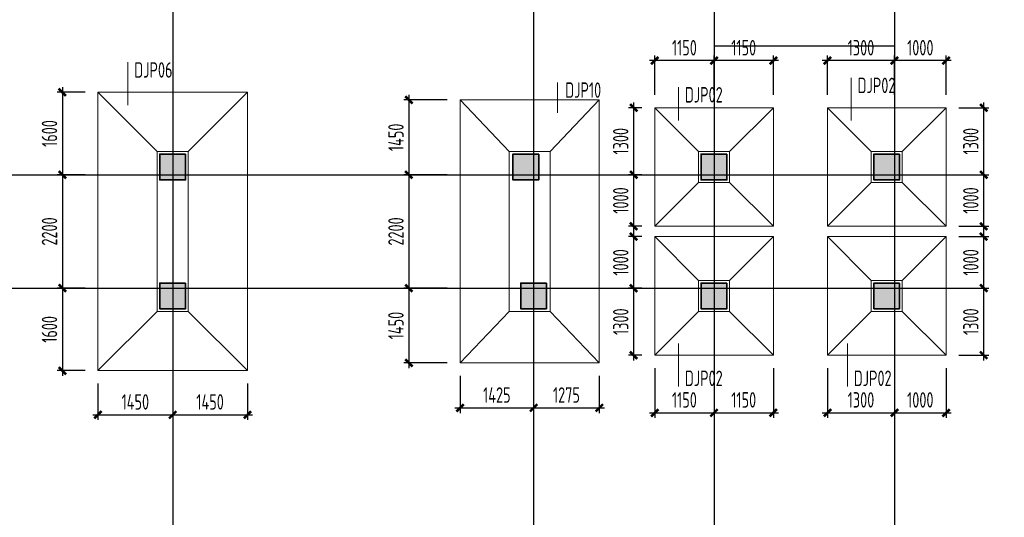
# Model space of a CAD drawing. Extents: x -302077 to 107904, y -9283 to 295706.
# Tile 19 of 256: x -225262 to -206164, y 26076 to 35727. Entities that reach past the tile are written whole.
import ezdxf
from ezdxf.enums import TextEntityAlignment as Align

# ---------------------------------------------------------------- set-up
doc = ezdxf.new("R2010")
doc.units = 0
doc.header["$LTSCALE"] = 500
doc.header["$MEASUREMENT"] = 0
doc.layers.get('0').update_dxf_attribs({"linetype": 'CONTINUOUS'})
doc.layers.get('Defpoints').update_dxf_attribs({"linetype": 'CONTINUOUS'})
for name, color, linetype in [('AXIS', 3, 'CONTINUOUS'), ('COLU', 7, 'CONTINUOUS'), ('PUB_DIM', 3, 'CONTINUOUS')]:
    doc.layers.add(name, color=color, linetype=linetype)
for name, color, linetype, lineweight in [('COLU_HATCH', 251, 'CONTINUOUS', 0), ('DIM', 3, 'CONTINUOUS', 0), ('独基集中标注', 7, 'CONTINUOUS', 18), ('独立基础', 110, 'CONTINUOUS', 18), ('砼柱', 2, 'CONTINUOUS', 35)]:
    doc.layers.add(name, color=color, linetype=linetype, lineweight=lineweight)
doc.styles.add('TSSD_Dimension', font='tssdeng.shx', dxfattribs={"width": 0.7, "bigfont": 'hztxt.shx'})
doc.styles.add('TSSD_Rein', font='tssdeng.shx', dxfattribs={"width": 0.7, "bigfont": 'hztxt.shx'})
doc.dimstyles.new('TSSD_100_100', dxfattribs={"dimtxt": 350, "dimasz": 100, "dimexe": 100, "dimexo": 250, "dimgap": 100, "dimtad": 1, "dimdec": 0, "dimzin": 0, "dimdsep": 46, "dimtxsty": 'TSSD_Dimension', "dimblk": 'ARCHTICK', "dimblk1": 'ARCHTICK', "dimblk2": 'ARCHTICK', "dimcen": 0, "dimdle": 100, "dimclrt": 7, "dimadec": 0, "dimazin": 0, "dimtfac": 1, "dimtdec": 0, "dimtix": 1, "dimtmove": 2, "dimatfit": 3, "dimfxl": 1, "dimtolj": 1, "dimtzin": 0, "dimarcsym": 0})

# ---------------------------------------------------------------- blocks, each defined once
blk = doc.blocks.new('zw')
at = {"layer": 'AXIS', "color": 250}
for p, q in [((-28784.9, 122803), (-28784.9, 91603)), ((-21784.9, 122803), (-21784.9, 91603)), ((-18284.9, 122803), (-18284.9, 91603)), ((-14784.9, 122803), (-14784.9, 91603)), ((-18284.9, 115972.6), (-14784.9, 115972.6)), ((-46817.4, 113472.6), (-12983.9, 113472.6)), ((-46817.4, 111272.6), (-12983.9, 111272.6))]:
    blk.add_line(p, q, dxfattribs=at)
blk = doc.blocks.new('_ArchTick')
at = {"color": 0, "linetype": 'ByBlock', "const_width": 0.5}
blk.add_lwpolyline([(-0.71, -0.71), (0.71, 0.71)], dxfattribs=at)
blk = doc.blocks.new('*D552')
at = {"layer": 'Defpoints', "color": 0}
for p in [(-223744, 34320), (-224434, 32720), (-223744, 32720)]:
    blk.add_point(p, dxfattribs=at)
at = {"layer": 'DIM', "color": 0, "lineweight": -2}
for p, q in [((-224434, 34420), (-224434, 32620)), ((-223994, 34320), (-224534, 34320)), ((-223994, 32720), (-224534, 32720))]:
    blk.add_line(p, q, dxfattribs=at)
at = {"layer": 'DIM', "color": 0, "lineweight": -2, "xscale": 100, "yscale": 100, "zscale": 100}
for p, rotation in [((-224434, 34320), 90), ((-224434, 32720), 270)]:
    blk.add_blockref('_ArchTick', p, dxfattribs=dict(at, rotation=rotation))
at = {"layer": 'DIM', "color": 7, "insert": (-224684, 33520), "char_height": 300, "attachment_point": 5, "rotation": 90, "style": 'TSSD_Dimension'}
blk.add_mtext('\\A1;1600', dxfattribs=at)
blk = doc.blocks.new('*D553')
at = {"layer": 'Defpoints', "color": 0}
for p in [(-223744, 32720), (-224434, 30520), (-223744, 30520)]:
    blk.add_point(p, dxfattribs=at)
at = {"layer": 'DIM', "color": 0, "lineweight": -2}
for p, q in [((-223994, 32720), (-224534, 32720)), ((-224434, 32820), (-224434, 30420)), ((-223994, 30520), (-224534, 30520))]:
    blk.add_line(p, q, dxfattribs=at)
at = {"layer": 'DIM', "color": 0, "lineweight": -2, "xscale": 100, "yscale": 100, "zscale": 100}
for p, rotation in [((-224434, 32720), 90), ((-224434, 30520), 270)]:
    blk.add_blockref('_ArchTick', p, dxfattribs=dict(at, rotation=rotation))
at = {"layer": 'DIM', "color": 7, "insert": (-224684, 31620), "char_height": 300, "attachment_point": 5, "rotation": 90, "style": 'TSSD_Dimension'}
blk.add_mtext('\\A1;2200', dxfattribs=at)
blk = doc.blocks.new('*D554')
at = {"layer": 'Defpoints', "color": 0}
for p in [(-223744, 30520), (-224434, 28920), (-223744, 28920)]:
    blk.add_point(p, dxfattribs=at)
at = {"layer": 'DIM', "color": 0, "lineweight": -2}
for p, q in [((-224434, 30620), (-224434, 28820)), ((-223994, 30520), (-224534, 30520)), ((-223994, 28920), (-224534, 28920))]:
    blk.add_line(p, q, dxfattribs=at)
at = {"layer": 'DIM', "color": 0, "lineweight": -2, "xscale": 100, "yscale": 100, "zscale": 100}
for p, rotation in [((-224434, 30520), 90), ((-224434, 28920), 270)]:
    blk.add_blockref('_ArchTick', p, dxfattribs=dict(at, rotation=rotation))
at = {"layer": 'DIM', "color": 7, "insert": (-224684, 29720), "char_height": 300, "attachment_point": 5, "rotation": 90, "style": 'TSSD_Dimension'}
blk.add_mtext('\\A1;1600', dxfattribs=at)
blk = doc.blocks.new('*D555')
at = {"layer": 'Defpoints', "color": 0}
for p in [(-223744, 28920), (-222294, 28920), (-222294, 28064)]:
    blk.add_point(p, dxfattribs=at)
at = {"layer": 'DIM', "color": 0, "lineweight": -2}
for p, q in [((-223744, 28670), (-223744, 27964)), ((-222294, 28670), (-222294, 27964)), ((-223844, 28064), (-222194, 28064))]:
    blk.add_line(p, q, dxfattribs=at)
at = {"layer": 'DIM', "color": 0, "lineweight": -2, "xscale": 100, "yscale": 100, "zscale": 100, "rotation": 180}
blk.add_blockref('_ArchTick', (-223744, 28064), dxfattribs=at)
at = {"layer": 'DIM', "color": 0, "lineweight": -2, "xscale": 100, "yscale": 100, "zscale": 100}
blk.add_blockref('_ArchTick', (-222294, 28064), dxfattribs=at)
at = {"layer": 'DIM', "color": 7, "insert": (-223019, 28314), "char_height": 300, "attachment_point": 5, "style": 'TSSD_Dimension'}
blk.add_mtext('\\A1;1450', dxfattribs=at)
blk = doc.blocks.new('*D556')
at = {"layer": 'Defpoints', "color": 0}
for p in [(-222294, 28920), (-220844, 28920), (-220844, 28064)]:
    blk.add_point(p, dxfattribs=at)
at = {"layer": 'DIM', "color": 0, "lineweight": -2}
for p, q in [((-222294, 28670), (-222294, 27964)), ((-220844, 28670), (-220844, 27964)), ((-222394, 28064), (-220744, 28064))]:
    blk.add_line(p, q, dxfattribs=at)
at = {"layer": 'DIM', "color": 0, "lineweight": -2, "xscale": 100, "yscale": 100, "zscale": 100, "rotation": 180}
blk.add_blockref('_ArchTick', (-222294, 28064), dxfattribs=at)
at = {"layer": 'DIM', "color": 0, "lineweight": -2, "xscale": 100, "yscale": 100, "zscale": 100}
blk.add_blockref('_ArchTick', (-220844, 28064), dxfattribs=at)
at = {"layer": 'DIM', "color": 7, "insert": (-221569, 28314), "char_height": 300, "attachment_point": 5, "style": 'TSSD_Dimension'}
blk.add_mtext('\\A1;1450', dxfattribs=at)
blk = doc.blocks.new('*D573')
at = {"layer": 'Defpoints', "color": 0}
for p in [(-216720, 34170), (-217714, 32720), (-216720, 32720)]:
    blk.add_point(p, dxfattribs=at)
at = {"layer": 'DIM', "color": 0, "lineweight": -2}
for p, q in [((-217714, 34270), (-217714, 32620)), ((-216970, 34170), (-217814, 34170)), ((-216970, 32720), (-217814, 32720))]:
    blk.add_line(p, q, dxfattribs=at)
at = {"layer": 'DIM', "color": 0, "lineweight": -2, "xscale": 100, "yscale": 100, "zscale": 100}
for p, rotation in [((-217714, 34170), 90), ((-217714, 32720), 270)]:
    blk.add_blockref('_ArchTick', p, dxfattribs=dict(at, rotation=rotation))
at = {"layer": 'DIM', "color": 7, "insert": (-217964, 33445), "char_height": 300, "attachment_point": 5, "rotation": 90, "style": 'TSSD_Dimension'}
blk.add_mtext('\\A1;1450', dxfattribs=at)
blk = doc.blocks.new('*D574')
at = {"layer": 'Defpoints', "color": 0}
for p in [(-216720, 32720), (-217714, 30520), (-216720, 30520)]:
    blk.add_point(p, dxfattribs=at)
at = {"layer": 'DIM', "color": 0, "lineweight": -2}
for p, q in [((-216970, 32720), (-217814, 32720)), ((-217714, 32820), (-217714, 30420)), ((-216970, 30520), (-217814, 30520))]:
    blk.add_line(p, q, dxfattribs=at)
at = {"layer": 'DIM', "color": 0, "lineweight": -2, "xscale": 100, "yscale": 100, "zscale": 100}
for p, rotation in [((-217714, 32720), 90), ((-217714, 30520), 270)]:
    blk.add_blockref('_ArchTick', p, dxfattribs=dict(at, rotation=rotation))
at = {"layer": 'DIM', "color": 7, "insert": (-217964, 31620), "char_height": 300, "attachment_point": 5, "rotation": 90, "style": 'TSSD_Dimension'}
blk.add_mtext('\\A1;2200', dxfattribs=at)
blk = doc.blocks.new('*D575')
at = {"layer": 'Defpoints', "color": 0}
for p in [(-216720, 30520), (-217714, 29070), (-216720, 29070)]:
    blk.add_point(p, dxfattribs=at)
at = {"layer": 'DIM', "color": 0, "lineweight": -2}
for p, q in [((-217714, 30620), (-217714, 28970)), ((-216970, 30520), (-217814, 30520)), ((-216970, 29070), (-217814, 29070))]:
    blk.add_line(p, q, dxfattribs=at)
at = {"layer": 'DIM', "color": 0, "lineweight": -2, "xscale": 100, "yscale": 100, "zscale": 100}
for p, rotation in [((-217714, 30520), 90), ((-217714, 29070), 270)]:
    blk.add_blockref('_ArchTick', p, dxfattribs=dict(at, rotation=rotation))
at = {"layer": 'DIM', "color": 7, "insert": (-217964, 29795), "char_height": 300, "attachment_point": 5, "rotation": 90, "style": 'TSSD_Dimension'}
blk.add_mtext('\\A1;1450', dxfattribs=at)
blk = doc.blocks.new('*D576')
at = {"layer": 'Defpoints', "color": 0}
for p in [(-216720, 29070), (-215294, 29070), (-215294, 28198)]:
    blk.add_point(p, dxfattribs=at)
at = {"layer": 'DIM', "color": 0, "lineweight": -2}
for p, q in [((-216720, 28820), (-216720, 28098)), ((-215294, 28820), (-215294, 28098)), ((-216820, 28198), (-215194, 28198))]:
    blk.add_line(p, q, dxfattribs=at)
at = {"layer": 'DIM', "color": 0, "lineweight": -2, "xscale": 100, "yscale": 100, "zscale": 100, "rotation": 180}
blk.add_blockref('_ArchTick', (-216720, 28198), dxfattribs=at)
at = {"layer": 'DIM', "color": 0, "lineweight": -2, "xscale": 100, "yscale": 100, "zscale": 100}
blk.add_blockref('_ArchTick', (-215294, 28198), dxfattribs=at)
at = {"layer": 'DIM', "color": 7, "insert": (-216007, 28448), "char_height": 300, "attachment_point": 5, "style": 'TSSD_Dimension'}
blk.add_mtext('\\A1;1425', dxfattribs=at)
blk = doc.blocks.new('*D577')
at = {"layer": 'Defpoints', "color": 0}
for p in [(-215294, 29070), (-214020, 29070), (-214020, 28198)]:
    blk.add_point(p, dxfattribs=at)
at = {"layer": 'DIM', "color": 0, "lineweight": -2}
for p, q in [((-215294, 28820), (-215294, 28098)), ((-214020, 28820), (-214020, 28098)), ((-215394, 28198), (-213920, 28198))]:
    blk.add_line(p, q, dxfattribs=at)
at = {"layer": 'DIM', "color": 0, "lineweight": -2, "xscale": 100, "yscale": 100, "zscale": 100, "rotation": 180}
blk.add_blockref('_ArchTick', (-215294, 28198), dxfattribs=at)
at = {"layer": 'DIM', "color": 0, "lineweight": -2, "xscale": 100, "yscale": 100, "zscale": 100}
blk.add_blockref('_ArchTick', (-214020, 28198), dxfattribs=at)
at = {"layer": 'DIM', "color": 7, "insert": (-214657, 28448), "char_height": 300, "attachment_point": 5, "style": 'TSSD_Dimension'}
blk.add_mtext('\\A1;1275', dxfattribs=at)
blk = doc.blocks.new('*D578')
at = {"layer": 'Defpoints', "color": 0}
for p in [(-212944, 34020), (-213354, 32720), (-212944, 32720)]:
    blk.add_point(p, dxfattribs=at)
at = {"layer": 'DIM', "color": 0, "lineweight": -2}
for p, q in [((-213194, 34020), (-213454, 34020)), ((-213354, 34120), (-213354, 32620)), ((-213194, 32720), (-213454, 32720))]:
    blk.add_line(p, q, dxfattribs=at)
at = {"layer": 'DIM', "color": 0, "lineweight": -2, "xscale": 100, "yscale": 100, "zscale": 100}
for p, rotation in [((-213354, 34020), 90), ((-213354, 32720), 270)]:
    blk.add_blockref('_ArchTick', p, dxfattribs=dict(at, rotation=rotation))
at = {"layer": 'DIM', "color": 7, "insert": (-213604, 33370), "char_height": 300, "attachment_point": 5, "rotation": 90, "style": 'TSSD_Dimension'}
blk.add_mtext('\\A1;1300', dxfattribs=at)
blk = doc.blocks.new('*D579')
at = {"layer": 'Defpoints', "color": 0}
for p in [(-212944, 32720), (-213354, 31720), (-212944, 31720)]:
    blk.add_point(p, dxfattribs=at)
at = {"layer": 'DIM', "color": 0, "lineweight": -2}
for p, q in [((-213194, 32720), (-213454, 32720)), ((-213354, 32820), (-213354, 31620)), ((-213194, 31720), (-213454, 31720))]:
    blk.add_line(p, q, dxfattribs=at)
at = {"layer": 'DIM', "color": 0, "lineweight": -2, "xscale": 100, "yscale": 100, "zscale": 100}
for p, rotation in [((-213354, 32720), 90), ((-213354, 31720), 270)]:
    blk.add_blockref('_ArchTick', p, dxfattribs=dict(at, rotation=rotation))
at = {"layer": 'DIM', "color": 7, "insert": (-213604, 32220), "char_height": 300, "attachment_point": 5, "rotation": 90, "style": 'TSSD_Dimension'}
blk.add_mtext('\\A1;1000', dxfattribs=at)
blk = doc.blocks.new('*D580')
at = {"layer": 'Defpoints', "color": 0}
for p in [(-212944, 31520), (-213354, 30520), (-212944, 30520)]:
    blk.add_point(p, dxfattribs=at)
at = {"layer": 'DIM', "color": 0, "lineweight": -2}
for p, q in [((-213194, 31520), (-213454, 31520)), ((-213354, 31620), (-213354, 30420)), ((-213194, 30520), (-213454, 30520))]:
    blk.add_line(p, q, dxfattribs=at)
at = {"layer": 'DIM', "color": 0, "lineweight": -2, "xscale": 100, "yscale": 100, "zscale": 100}
for p, rotation in [((-213354, 31520), 90), ((-213354, 30520), 270)]:
    blk.add_blockref('_ArchTick', p, dxfattribs=dict(at, rotation=rotation))
at = {"layer": 'DIM', "color": 7, "insert": (-213604, 31020), "char_height": 300, "attachment_point": 5, "rotation": 90, "style": 'TSSD_Dimension'}
blk.add_mtext('\\A1;1000', dxfattribs=at)
blk = doc.blocks.new('*D581')
at = {"layer": 'Defpoints', "color": 0}
for p in [(-212944, 30520), (-213354, 29220), (-212944, 29220)]:
    blk.add_point(p, dxfattribs=at)
at = {"layer": 'DIM', "color": 0, "lineweight": -2}
for p, q in [((-213354, 30620), (-213354, 29120)), ((-213194, 30520), (-213454, 30520)), ((-213194, 29220), (-213454, 29220))]:
    blk.add_line(p, q, dxfattribs=at)
at = {"layer": 'DIM', "color": 0, "lineweight": -2, "xscale": 100, "yscale": 100, "zscale": 100}
for p, rotation in [((-213354, 30520), 90), ((-213354, 29220), 270)]:
    blk.add_blockref('_ArchTick', p, dxfattribs=dict(at, rotation=rotation))
at = {"layer": 'DIM', "color": 7, "insert": (-213604, 29870), "char_height": 300, "attachment_point": 5, "rotation": 90, "style": 'TSSD_Dimension'}
blk.add_mtext('\\A1;1300', dxfattribs=at)
blk = doc.blocks.new('*D582')
at = {"layer": 'Defpoints', "color": 0}
for p in [(-212944, 29220), (-211794, 29220), (-211794, 28103)]:
    blk.add_point(p, dxfattribs=at)
at = {"layer": 'DIM', "color": 0, "lineweight": -2}
for p, q in [((-212944, 28970), (-212944, 28003)), ((-211794, 28970), (-211794, 28003)), ((-213044, 28103), (-211694, 28103))]:
    blk.add_line(p, q, dxfattribs=at)
at = {"layer": 'DIM', "color": 0, "lineweight": -2, "xscale": 100, "yscale": 100, "zscale": 100, "rotation": 180}
blk.add_blockref('_ArchTick', (-212944, 28103), dxfattribs=at)
at = {"layer": 'DIM', "color": 0, "lineweight": -2, "xscale": 100, "yscale": 100, "zscale": 100}
blk.add_blockref('_ArchTick', (-211794, 28103), dxfattribs=at)
at = {"layer": 'DIM', "color": 7, "insert": (-212369, 28353), "char_height": 300, "attachment_point": 5, "style": 'TSSD_Dimension'}
blk.add_mtext('\\A1;1150', dxfattribs=at)
blk = doc.blocks.new('*D583')
at = {"layer": 'Defpoints', "color": 0}
for p in [(-211794, 29220), (-210644, 29220), (-210644, 28103)]:
    blk.add_point(p, dxfattribs=at)
at = {"layer": 'DIM', "color": 0, "lineweight": -2}
for p, q in [((-211794, 28970), (-211794, 28003)), ((-210644, 28970), (-210644, 28003)), ((-211894, 28103), (-210544, 28103))]:
    blk.add_line(p, q, dxfattribs=at)
at = {"layer": 'DIM', "color": 0, "lineweight": -2, "xscale": 100, "yscale": 100, "zscale": 100, "rotation": 180}
blk.add_blockref('_ArchTick', (-211794, 28103), dxfattribs=at)
at = {"layer": 'DIM', "color": 0, "lineweight": -2, "xscale": 100, "yscale": 100, "zscale": 100}
blk.add_blockref('_ArchTick', (-210644, 28103), dxfattribs=at)
at = {"layer": 'DIM', "color": 7, "insert": (-211219, 28353), "char_height": 300, "attachment_point": 5, "style": 'TSSD_Dimension'}
blk.add_mtext('\\A1;1150', dxfattribs=at)
blk = doc.blocks.new('*D584')
at = {"layer": 'Defpoints', "color": 0}
for p in [(-209594, 29220), (-208294, 29220), (-208294, 28103)]:
    blk.add_point(p, dxfattribs=at)
at = {"layer": 'DIM', "color": 0, "lineweight": -2}
for p, q in [((-209594, 28970), (-209594, 28003)), ((-208294, 28970), (-208294, 28003)), ((-209694, 28103), (-208194, 28103))]:
    blk.add_line(p, q, dxfattribs=at)
at = {"layer": 'DIM', "color": 0, "lineweight": -2, "xscale": 100, "yscale": 100, "zscale": 100, "rotation": 180}
blk.add_blockref('_ArchTick', (-209594, 28103), dxfattribs=at)
at = {"layer": 'DIM', "color": 0, "lineweight": -2, "xscale": 100, "yscale": 100, "zscale": 100}
blk.add_blockref('_ArchTick', (-208294, 28103), dxfattribs=at)
at = {"layer": 'DIM', "color": 7, "insert": (-208944, 28353), "char_height": 300, "attachment_point": 5, "style": 'TSSD_Dimension'}
blk.add_mtext('\\A1;1300', dxfattribs=at)
blk = doc.blocks.new('*D585')
at = {"layer": 'Defpoints', "color": 0}
for p in [(-208294, 29220), (-207294, 29220), (-207294, 28103)]:
    blk.add_point(p, dxfattribs=at)
at = {"layer": 'DIM', "color": 0, "lineweight": -2}
for p, q in [((-208294, 28970), (-208294, 28003)), ((-207294, 28970), (-207294, 28003)), ((-208394, 28103), (-207194, 28103))]:
    blk.add_line(p, q, dxfattribs=at)
at = {"layer": 'DIM', "color": 0, "lineweight": -2, "xscale": 100, "yscale": 100, "zscale": 100, "rotation": 180}
blk.add_blockref('_ArchTick', (-208294, 28103), dxfattribs=at)
at = {"layer": 'DIM', "color": 0, "lineweight": -2, "xscale": 100, "yscale": 100, "zscale": 100}
blk.add_blockref('_ArchTick', (-207294, 28103), dxfattribs=at)
at = {"layer": 'DIM', "color": 7, "insert": (-207794, 28353), "char_height": 300, "attachment_point": 5, "style": 'TSSD_Dimension'}
blk.add_mtext('\\A1;1000', dxfattribs=at)
blk = doc.blocks.new('*D586')
at = {"layer": 'Defpoints', "color": 0}
for p in [(-207294, 30520), (-206564, 30520), (-207294, 29220)]:
    blk.add_point(p, dxfattribs=at)
at = {"layer": 'DIM', "color": 0, "lineweight": -2}
for p, q in [((-206564, 29120), (-206564, 30620)), ((-207044, 30520), (-206464, 30520)), ((-207044, 29220), (-206464, 29220))]:
    blk.add_line(p, q, dxfattribs=at)
at = {"layer": 'DIM', "color": 0, "lineweight": -2, "xscale": 100, "yscale": 100, "zscale": 100}
for p, rotation in [((-206564, 30520), 90), ((-206564, 29220), 270)]:
    blk.add_blockref('_ArchTick', p, dxfattribs=dict(at, rotation=rotation))
at = {"layer": 'DIM', "color": 7, "insert": (-206814, 29870), "char_height": 300, "attachment_point": 5, "rotation": 90, "style": 'TSSD_Dimension'}
blk.add_mtext('\\A1;1300', dxfattribs=at)
blk = doc.blocks.new('*D587')
at = {"layer": 'Defpoints', "color": 0}
for p in [(-207294, 31520), (-206564, 31520), (-207294, 30520)]:
    blk.add_point(p, dxfattribs=at)
at = {"layer": 'DIM', "color": 0, "lineweight": -2}
for p, q in [((-207044, 31520), (-206464, 31520)), ((-206564, 30420), (-206564, 31620)), ((-207044, 30520), (-206464, 30520))]:
    blk.add_line(p, q, dxfattribs=at)
at = {"layer": 'DIM', "color": 0, "lineweight": -2, "xscale": 100, "yscale": 100, "zscale": 100}
for p, rotation in [((-206564, 31520), 90), ((-206564, 30520), 270)]:
    blk.add_blockref('_ArchTick', p, dxfattribs=dict(at, rotation=rotation))
at = {"layer": 'DIM', "color": 7, "insert": (-206814, 31020), "char_height": 300, "attachment_point": 5, "rotation": 90, "style": 'TSSD_Dimension'}
blk.add_mtext('\\A1;1000', dxfattribs=at)
blk = doc.blocks.new('*D588')
at = {"layer": 'Defpoints', "color": 0}
for p in [(-207294, 32720), (-206564, 32720), (-207294, 31720)]:
    blk.add_point(p, dxfattribs=at)
at = {"layer": 'DIM', "color": 0, "lineweight": -2}
for p, q in [((-207044, 32720), (-206464, 32720)), ((-206564, 31620), (-206564, 32820)), ((-207044, 31720), (-206464, 31720))]:
    blk.add_line(p, q, dxfattribs=at)
at = {"layer": 'DIM', "color": 0, "lineweight": -2, "xscale": 100, "yscale": 100, "zscale": 100}
for p, rotation in [((-206564, 32720), 90), ((-206564, 31720), 270)]:
    blk.add_blockref('_ArchTick', p, dxfattribs=dict(at, rotation=rotation))
at = {"layer": 'DIM', "color": 7, "insert": (-206814, 32220), "char_height": 300, "attachment_point": 5, "rotation": 90, "style": 'TSSD_Dimension'}
blk.add_mtext('\\A1;1000', dxfattribs=at)
blk = doc.blocks.new('*D589')
at = {"layer": 'Defpoints', "color": 0}
for p in [(-207294, 34020), (-206564, 34020), (-207294, 32720)]:
    blk.add_point(p, dxfattribs=at)
at = {"layer": 'DIM', "color": 0, "lineweight": -2}
for p, q in [((-207044, 34020), (-206464, 34020)), ((-206564, 32620), (-206564, 34120)), ((-207044, 32720), (-206464, 32720))]:
    blk.add_line(p, q, dxfattribs=at)
at = {"layer": 'DIM', "color": 0, "lineweight": -2, "xscale": 100, "yscale": 100, "zscale": 100}
for p, rotation in [((-206564, 34020), 90), ((-206564, 32720), 270)]:
    blk.add_blockref('_ArchTick', p, dxfattribs=dict(at, rotation=rotation))
at = {"layer": 'DIM', "color": 7, "insert": (-206814, 33370), "char_height": 300, "attachment_point": 5, "rotation": 90, "style": 'TSSD_Dimension'}
blk.add_mtext('\\A1;1300', dxfattribs=at)
blk = doc.blocks.new('*D590')
at = {"layer": 'Defpoints', "color": 0}
for p in [(-208294, 34934), (-208294, 34020), (-207294, 34020)]:
    blk.add_point(p, dxfattribs=at)
at = {"layer": 'DIM', "color": 0, "lineweight": -2}
for p, q in [((-208294, 34270), (-208294, 35034)), ((-207294, 34270), (-207294, 35034)), ((-207194, 34934), (-208394, 34934))]:
    blk.add_line(p, q, dxfattribs=at)
at = {"layer": 'DIM', "color": 0, "lineweight": -2, "xscale": 100, "yscale": 100, "zscale": 100, "rotation": 180}
blk.add_blockref('_ArchTick', (-208294, 34934), dxfattribs=at)
at = {"layer": 'DIM', "color": 0, "lineweight": -2, "xscale": 100, "yscale": 100, "zscale": 100}
blk.add_blockref('_ArchTick', (-207294, 34934), dxfattribs=at)
at = {"layer": 'DIM', "color": 7, "insert": (-207794, 35184), "char_height": 300, "attachment_point": 5, "style": 'TSSD_Dimension'}
blk.add_mtext('\\A1;1000', dxfattribs=at)
blk = doc.blocks.new('*D591')
at = {"layer": 'Defpoints', "color": 0}
for p in [(-209594, 34934), (-209594, 34020), (-208294, 34020)]:
    blk.add_point(p, dxfattribs=at)
at = {"layer": 'DIM', "color": 0, "lineweight": -2}
for p, q in [((-209594, 34270), (-209594, 35034)), ((-208294, 34270), (-208294, 35034)), ((-208194, 34934), (-209694, 34934))]:
    blk.add_line(p, q, dxfattribs=at)
at = {"layer": 'DIM', "color": 0, "lineweight": -2, "xscale": 100, "yscale": 100, "zscale": 100, "rotation": 180}
blk.add_blockref('_ArchTick', (-209594, 34934), dxfattribs=at)
at = {"layer": 'DIM', "color": 0, "lineweight": -2, "xscale": 100, "yscale": 100, "zscale": 100}
blk.add_blockref('_ArchTick', (-208294, 34934), dxfattribs=at)
at = {"layer": 'DIM', "color": 7, "insert": (-208944, 35184), "char_height": 300, "attachment_point": 5, "style": 'TSSD_Dimension'}
blk.add_mtext('\\A1;1300', dxfattribs=at)
blk = doc.blocks.new('*D592')
at = {"layer": 'Defpoints', "color": 0}
for p in [(-211794, 34934), (-211794, 34020), (-210644, 34020)]:
    blk.add_point(p, dxfattribs=at)
at = {"layer": 'DIM', "color": 0, "lineweight": -2}
for p, q in [((-211794, 34270), (-211794, 35034)), ((-210644, 34270), (-210644, 35034)), ((-210544, 34934), (-211894, 34934))]:
    blk.add_line(p, q, dxfattribs=at)
at = {"layer": 'DIM', "color": 0, "lineweight": -2, "xscale": 100, "yscale": 100, "zscale": 100, "rotation": 180}
blk.add_blockref('_ArchTick', (-211794, 34934), dxfattribs=at)
at = {"layer": 'DIM', "color": 0, "lineweight": -2, "xscale": 100, "yscale": 100, "zscale": 100}
blk.add_blockref('_ArchTick', (-210644, 34934), dxfattribs=at)
at = {"layer": 'DIM', "color": 7, "insert": (-211219, 35184), "char_height": 300, "attachment_point": 5, "style": 'TSSD_Dimension'}
blk.add_mtext('\\A1;1150', dxfattribs=at)
blk = doc.blocks.new('*D593')
at = {"layer": 'Defpoints', "color": 0}
for p in [(-212944, 34934), (-212944, 34020), (-211794, 34020)]:
    blk.add_point(p, dxfattribs=at)
at = {"layer": 'DIM', "color": 0, "lineweight": -2}
for p, q in [((-212944, 34270), (-212944, 35034)), ((-211794, 34270), (-211794, 35034)), ((-211694, 34934), (-213044, 34934))]:
    blk.add_line(p, q, dxfattribs=at)
at = {"layer": 'DIM', "color": 0, "lineweight": -2, "xscale": 100, "yscale": 100, "zscale": 100, "rotation": 180}
blk.add_blockref('_ArchTick', (-212944, 34934), dxfattribs=at)
at = {"layer": 'DIM', "color": 0, "lineweight": -2, "xscale": 100, "yscale": 100, "zscale": 100}
blk.add_blockref('_ArchTick', (-211794, 34934), dxfattribs=at)
at = {"layer": 'DIM', "color": 7, "insert": (-212369, 35184), "char_height": 300, "attachment_point": 5, "style": 'TSSD_Dimension'}
blk.add_mtext('\\A1;1150', dxfattribs=at)

msp = doc.modelspace()

# ---------------------------------------------------------------- hatches: boundary and pattern name
at = {"layer": 'COLU_HATCH'}
for points in [[(-222044.079, 32620.263), (-222044.079, 33120.263), (-222544.079, 33120.263), (-222544.079, 32620.263)], [(-215194.079, 32620.263), (-215194.079, 33120.263), (-215694.079, 33120.263), (-215694.079, 32620.263)], [(-211544.079, 32620.263), (-211544.079, 33120.263), (-212044.079, 33120.263), (-212044.079, 32620.263)], [(-208194.079, 32620.263), (-208194.079, 33120.263), (-208694.079, 33120.263), (-208694.079, 32620.263)], [(-222044.079, 30120.263), (-222044.079, 30620.263), (-222544.079, 30620.263), (-222544.079, 30120.263)], [(-215044.079, 30120.263), (-215044.079, 30620.263), (-215544.079, 30620.263), (-215544.079, 30120.263)], [(-211544.079, 30120.263), (-211544.079, 30620.263), (-212044.079, 30620.263), (-212044.079, 30120.263)], [(-208194.079, 30120.263), (-208194.079, 30620.263), (-208694.079, 30620.263), (-208694.079, 30120.263)]]:
    msp.add_hatch(color=256, dxfattribs=at).paths.add_polyline_path(points)

# ---------------------------------------------------------------- linework, layer by layer
at = {"layer": 'COLU'}
for points in [[(-222044.079, 32620.263), (-222044.079, 33120.263), (-222544.079, 33120.263), (-222544.079, 32620.263)], [(-215194.079, 32620.263), (-215194.079, 33120.263), (-215694.079, 33120.263), (-215694.079, 32620.263)], [(-211544.079, 32620.263), (-211544.079, 33120.263), (-212044.079, 33120.263), (-212044.079, 32620.263)], [(-208194.079, 32620.263), (-208194.079, 33120.263), (-208694.079, 33120.263), (-208694.079, 32620.263)], [(-222044.079, 30120.263), (-222044.079, 30620.263), (-222544.079, 30620.263), (-222544.079, 30120.263)], [(-215044.079, 30120.263), (-215044.079, 30620.263), (-215544.079, 30620.263), (-215544.079, 30120.263)], [(-211544.079, 30120.263), (-211544.079, 30620.263), (-212044.079, 30620.263), (-212044.079, 30120.263)], [(-208194.079, 30120.263), (-208194.079, 30620.263), (-208694.079, 30620.263), (-208694.079, 30120.263)]]:
    msp.add_lwpolyline(points, close=True, dxfattribs=at)
at = {"layer": '独基集中标注'}
for p, q in [((-223164.08, 34070.261), (-223164.08, 34902.761)), ((-209134.08, 33770.261), (-209134.08, 34602.761)), ((-214830.08, 33920.261), (-214830.08, 34511.96)), ((-212484.08, 33770.261), (-212484.08, 34421.23)), ((-212484.08, 28614.193), (-212484.08, 29446.693)), ((-209208.386, 28614.193), (-209208.386, 29446.693))]:
    msp.add_line(p, q, dxfattribs=at)
at = {"layer": '独立基础'}
for p, q in [((-223744.08, 34320.261), (-222594.08, 33170.261)), ((-220844.08, 34320.261), (-221994.08, 33170.261)), ((-216720.08, 34170.261), (-215770.08, 33170.261)), ((-214020.08, 34170.261), (-214970.08, 33170.261)), ((-212944.08, 34020.261), (-212094.08, 33170.261)), ((-210644.08, 34020.261), (-211494.08, 33170.261)), ((-209594.08, 34020.261), (-208744.08, 33170.261)), ((-207294.08, 34020.261), (-208144.08, 33170.261)), ((-212944.08, 31720.261), (-212094.08, 32570.261)), ((-210644.08, 31720.261), (-211494.08, 32570.261)), ((-209594.08, 31720.261), (-208744.08, 32570.261)), ((-207294.08, 31720.261), (-208144.08, 32570.261)), ((-212944.08, 31520.261), (-212094.08, 30670.261)), ((-210644.08, 31520.261), (-211494.08, 30670.261)), ((-209594.08, 31520.261), (-208744.08, 30670.261)), ((-207294.08, 31520.261), (-208144.08, 30670.261)), ((-223744.08, 28920.261), (-222594.08, 30070.261)), ((-220844.08, 28920.261), (-221994.08, 30070.261)), ((-216720.08, 29070.261), (-215770.08, 30070.261)), ((-214020.08, 29070.261), (-214970.08, 30070.261)), ((-212944.08, 29220.261), (-212094.08, 30070.261)), ((-210644.08, 29220.261), (-211494.08, 30070.261)), ((-209594.08, 29220.261), (-208744.08, 30070.261)), ((-207294.08, 29220.261), (-208144.08, 30070.261))]:
    msp.add_line(p, q, dxfattribs=at)
for points in [[(-220844.08, 34320.261), (-223744.08, 34320.261), (-223744.08, 28920.261), (-220844.08, 28920.261)], [(-214020.08, 34170.261), (-216720.08, 34170.261), (-216720.08, 29070.261), (-214020.08, 29070.261)], [(-210644.08, 34020.261), (-212944.08, 34020.261), (-212944.08, 31720.261), (-210644.08, 31720.261)], [(-207294.08, 34020.261), (-209594.08, 34020.261), (-209594.08, 31720.261), (-207294.08, 31720.261)], [(-221994.08, 33170.261), (-222594.08, 33170.261), (-222594.08, 30070.261), (-221994.08, 30070.261)], [(-214970.08, 33170.261), (-215770.08, 33170.261), (-215770.08, 30070.261), (-214970.08, 30070.261)], [(-211494.08, 33170.261), (-212094.08, 33170.261), (-212094.08, 32570.261), (-211494.08, 32570.261)], [(-208144.08, 33170.261), (-208744.08, 33170.261), (-208744.08, 32570.261), (-208144.08, 32570.261)], [(-210644.08, 31520.261), (-212944.08, 31520.261), (-212944.08, 29220.261), (-210644.08, 29220.261)], [(-207294.08, 31520.261), (-209594.08, 31520.261), (-209594.08, 29220.261), (-207294.08, 29220.261)], [(-211494.08, 30670.261), (-212094.08, 30670.261), (-212094.08, 30070.261), (-211494.08, 30070.261)], [(-208144.08, 30670.261), (-208744.08, 30670.261), (-208744.08, 30070.261), (-208144.08, 30070.261)]]:
    msp.add_lwpolyline(points, close=True, dxfattribs=at)
at = {"layer": '砼柱'}
for points in [[(-222044.08, 33120.261), (-222544.08, 33120.261), (-222544.08, 32620.261), (-222044.08, 32620.261)], [(-215194.08, 33120.261), (-215694.08, 33120.261), (-215694.08, 32620.261), (-215194.08, 32620.261)], [(-211544.08, 33120.261), (-212044.08, 33120.261), (-212044.08, 32620.261), (-211544.08, 32620.261)], [(-208194.08, 33120.261), (-208694.08, 33120.261), (-208694.08, 32620.261), (-208194.08, 32620.261)], [(-222044.08, 30620.261), (-222544.08, 30620.261), (-222544.08, 30120.261), (-222044.08, 30120.261)], [(-215044.08, 30620.261), (-215544.08, 30620.261), (-215544.08, 30120.261), (-215044.08, 30120.261)], [(-211544.08, 30620.261), (-212044.08, 30620.261), (-212044.08, 30120.261), (-211544.08, 30120.261)], [(-208194.08, 30620.261), (-208694.08, 30620.261), (-208694.08, 30120.261), (-208194.08, 30120.261)]]:
    msp.add_lwpolyline(points, close=True, dxfattribs=at)

# ---------------------------------------------------------------- block references
at = {"layer": 'PUB_DIM'}
msp.add_blockref('zw', (-193509.206, -80752.333), dxfattribs=at)

# ---------------------------------------------------------------- texts
at = {"layer": '独基集中标注', "linetype": 'Continuous', "style": 'TSSD_Rein', "width": 0.7}
for s, p in [('DJ%%142P%%14306', (-223039.08, 34902.761)), ('DJ%%142P%%14302', (-209009.08, 34602.761)), ('DJ%%142P%%14309', (-226604.08, 34409.921)), ('DJ%%142P%%14310', (-214680.08, 34511.96)), ('DJ%%142P%%14302', (-212359.08, 34421.23)), ('DJ%%142P%%14302', (-212359.08, 28921.808)), ('DJ%%142P%%14302', (-209083.386, 28921.808))]:
    msp.add_text(s, height=300, dxfattribs=at).set_placement(p, align=Align.TOP_LEFT)

# ---------------------------------------------------------------- dimensions: what is measured, and where the dimension line sits
at = {"layer": 'DIM'}
for base, p1, p2, picture, middle in [((-212944.08, 34933.935), (-211794.08, 34020.261), (-212944.08, 34020.261), '*D593', (-212369.08, 35183.935)), ((-211794.08, 34933.935), (-210644.08, 34020.261), (-211794.08, 34020.261), '*D592', (-211219.08, 35183.935)), ((-209594.08, 34933.935), (-208294.08, 34020.261), (-209594.08, 34020.261), '*D591', (-208944.08, 35183.935)), ((-208294.08, 34933.935), (-207294.08, 34020.261), (-208294.08, 34020.261), '*D590', (-207794.08, 35183.935)), ((-211794.08, 28103.383), (-212944.08, 29220.261), (-211794.08, 29220.261), '*D582', (-212369.08, 28353.383)), ((-210644.08, 28103.383), (-211794.08, 29220.261), (-210644.08, 29220.261), '*D583', (-211219.08, 28353.383)), ((-208294.08, 28103.383), (-209594.08, 29220.261), (-208294.08, 29220.261), '*D584', (-208944.08, 28353.383)), ((-207294.08, 28103.383), (-208294.08, 29220.261), (-207294.08, 29220.261), '*D585', (-207794.08, 28353.383)), ((-222294.08, 28064.205), (-223744.08, 28920.261), (-222294.08, 28920.261), '*D555', (-223019.08, 28314.205)), ((-220844.08, 28064.205), (-222294.08, 28920.261), (-220844.08, 28920.261), '*D556', (-221569.08, 28314.205))]:
    dim = msp.add_linear_dim(base=base, p1=p1, p2=p2, dimstyle='TSSD_100_100', override={"dimtxt": 300}, dxfattribs=at)
    dim.commit()
    dim.dimension.update_dxf_attribs({"geometry": picture, "text_midpoint": middle})
for base, p1, p2, picture, middle in [((-224433.604, 32720.259), (-223744.08, 34320.261), (-223744.08, 32720.259), '*D552', (-224683.604, 33520.26)), ((-217714.289, 32720.259), (-216720.08, 34170.261), (-216720.08, 32720.259), '*D573', (-217964.289, 33445.26)), ((-213353.707, 32720.259), (-212944.08, 34020.261), (-212944.08, 32720.259), '*D578', (-213603.707, 33370.26)), ((-206564.149, 34020.261), (-207294.08, 32720.259), (-207294.08, 34020.261), '*D589', (-206814.149, 33370.26)), ((-224433.604, 30520.259), (-223744.08, 32720.259), (-223744.08, 30520.259), '*D553', (-224683.604, 31620.259)), ((-217714.289, 30520.259), (-216720.08, 32720.259), (-216720.08, 30520.259), '*D574', (-217964.289, 31620.259)), ((-213353.707, 31720.261), (-212944.08, 32720.259), (-212944.08, 31720.261), '*D579', (-213603.707, 32220.26)), ((-206564.149, 32720.259), (-207294.08, 31720.261), (-207294.08, 32720.259), '*D588', (-206814.149, 32220.26)), ((-213353.707, 30520.259), (-212944.08, 31520.261), (-212944.08, 30520.259), '*D580', (-213603.707, 31020.26)), ((-206564.149, 31520.261), (-207294.08, 30520.259), (-207294.08, 31520.261), '*D587', (-206814.149, 31020.26)), ((-224433.604, 28920.261), (-223744.08, 30520.259), (-223744.08, 28920.261), '*D554', (-224683.604, 29720.26)), ((-217714.289, 29070.261), (-216720.08, 30520.259), (-216720.08, 29070.261), '*D575', (-217964.289, 29795.26)), ((-213353.707, 29220.261), (-212944.08, 30520.259), (-212944.08, 29220.261), '*D581', (-213603.707, 29870.26)), ((-206564.149, 30520.259), (-207294.08, 29220.261), (-207294.08, 30520.259), '*D586', (-206814.149, 29870.26))]:
    dim = msp.add_linear_dim(base=base, p1=p1, p2=p2, angle=90, dimstyle='TSSD_100_100', override={"dimtxt": 300}, dxfattribs=at)
    dim.commit()
    dim.dimension.update_dxf_attribs({"geometry": picture, "text_midpoint": middle})
for base, p1, p2, text, picture, middle in [((-215294.08, 28198.473), (-216720.08, 29070.261), (-215294.08, 29070.261), '1425', '*D576', (-216007.08, 28448.473)), ((-214020.08, 28198.473), (-215294.08, 29070.261), (-214020.08, 29070.261), '1275', '*D577', (-214657.08, 28448.473))]:
    dim = msp.add_linear_dim(base=base, p1=p1, p2=p2, text=text, dimstyle='TSSD_100_100', override={"dimtxt": 300}, dxfattribs=at)
    dim.commit()
    dim.dimension.update_dxf_attribs({"geometry": picture, "text_midpoint": middle})

doc.saveas('drawing.dxf')
